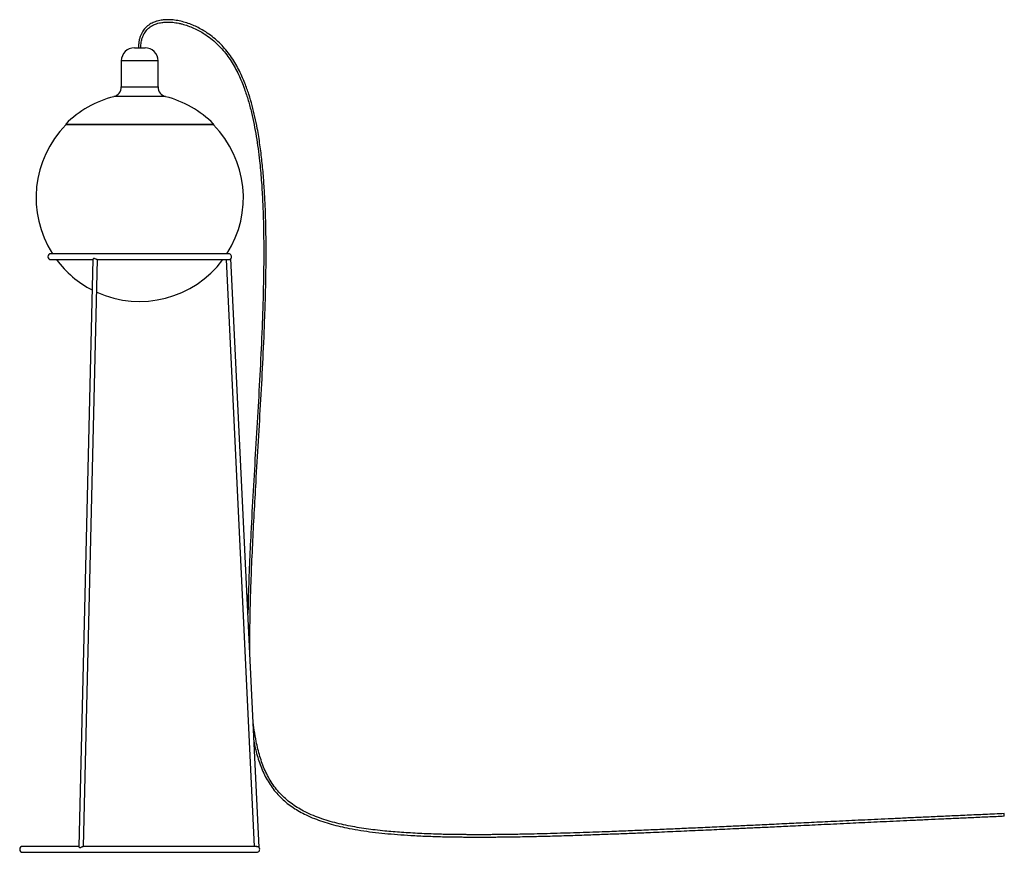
# Model space of a CAD drawing. Header units: millimetres. Extents: x -203 to 1459, y -696 to 709.
import ezdxf

# ---------------------------------------------------------------- set-up
doc = ezdxf.new("R2010")
doc.units = ezdxf.units.MM

msp = doc.modelspace()

# ---------------------------------------------------------------- linework, layer by layer
at = {"color": 7, "linetype": 'Continuous', "lineweight": 25}
for p, q in [((-9, 661.7), (9, 661.7)), ((-31, 639.7), (-31, 595.7)), ((31, 595.7), (31, 639.7)), ((124.2, 531.7), (-124.2, 531.7)), ((150, 314.2), (-150, 314.2)), ((-150, 304.2), (-79, 304.2)), ((-79, 304.7), (-102.7, -686.2)), ((-94.7, -685.8), (-71, 304.2)), ((-71.5, 304.2), (149.9, 304.2)), ((146, 304.2), (193.4, -685.8)), ((201.5, -687.7), (153.9, 306.1)), ((-102.7, -685.8), (-197.5, -685.8)), ((-197.5, -695.8), (197.5, -695.8)), ((197.5, -685.8), (-95.3, -685.8))]:
    msp.add_line(p, q, dxfattribs=at)
at = {"color": 8, "linetype": 'Continuous', "lineweight": 25}
for p, q in [((31, 639.7), (-31, 639.7)), ((-31, 595.7), (31, 595.7)), ((43.8, 579.2), (-43.8, 579.2)), ((-124.7, 532.9), (124.7, 532.9))]:
    msp.add_line(p, q, dxfattribs=at)
at = {"color": 7, "linetype": 'Continuous', "lineweight": 25}
for centre, radius, start, end in [((-9, 639.7), 22, 90, 180), ((9, 639.7), 22, 0, 90), ((-48, 595.7), 17, 284.4009, 0), ((48, 595.7), 17, 180, 255.5991), ((0, 408.7), 176, 104.4009, 135.1181), ((0, 408.7), 176, 44.8819, 75.5991), ((0, 408.7), 175, 135.325, 212.6832), ((-124.2, 532.4), 0.7, 135.1181, 250.5985), ((124.2, 532.4), 0.7, 289.4015, 44.8819), ((0, 408.7), 175, 327.3168, 44.675), ((-150, 309.2), 5, 90, 270), ((0, 408.7), 175, 216.665, 242.7138), ((0, 408.7), 175, 245.592, 323.335), ((150, 309.2), 5, 321.6592, 90), ((1455.8, -632), 3.17, 350.4678, 27.7467), ((1454.5, -633.2), 4.47, 342.921, 8.8036), ((-197.5, -690.8), 5, 90, 270), ((197.5, -690.8), 5, 270, 37.1652)]:
    msp.add_arc(centre, radius, start, end, dxfattribs=at)
for points, knots in [([(185.9, -361.5), (185.9, -350.9), (185.8, -329.1), (186.3, -296.1), (187.2, -262.4), (188.6, -222.5), (190.6, -176.3), (193.3, -124), (196.6, -65.8), (200.4, -1.8), (204.5, 68.2), (208.3, 138.1), (211, 199.7), (212.6, 252.7), (213.3, 297.3), (213.3, 341.9), (212.5, 380.9), (210.9, 414.4), (209.1, 442.4), (206.5, 470.3), (203.1, 498), (199.1, 523), (194.6, 545.1), (189.9, 564.3), (184.3, 583.3), (178.5, 599.8), (172.5, 613.9), (166.9, 625.7), (160.5, 637), (153.4, 647.9), (145.5, 658.2), (136.8, 667.9), (127.3, 676.8), (116.9, 684.9), (106.6, 691.6), (96.5, 696.9), (87, 701.1), (77, 704.6), (68.4, 706.7), (61.5, 708), (56.4, 708.6), (51.7, 709), (47.6, 709.1), (44.2, 709), (41, 708.8), (37.7, 708.4), (33.8, 707.8), (29.3, 706.8), (25, 705.3), (20.8, 703.4), (17, 701.3), (13.5, 698.8), (10.4, 696), (7.7, 693), (5.1, 689.5), (2.8, 685.3), (0.8, 680.5), (-0.8, 675), (-1.8, 668.6), (-1.9, 664.1), (-2, 661.7)], [0, 0, 0, 0, 0.025897, 0.053479, 0.080915, 0.108366, 0.151259, 0.194031, 0.236722, 0.293909, 0.351106, 0.40829, 0.465469, 0.501873, 0.538257, 0.574646, 0.611042, 0.633905, 0.656751, 0.679633, 0.702437, 0.725284, 0.741474, 0.757614, 0.773774, 0.789868, 0.800556, 0.811236, 0.821892, 0.832519, 0.843123, 0.853725, 0.864354, 0.875111, 0.886118, 0.894554, 0.903113, 0.91178, 0.920487, 0.924833, 0.929149, 0.933064, 0.936423, 0.939254, 0.941611, 0.944255, 0.947483, 0.951262, 0.955589, 0.958839, 0.962386, 0.966242, 0.969354, 0.972679, 0.97625, 0.980114, 0.984333, 0.988986, 0.99417, 1, 1, 1, 1]), ([(2, 661.7), (2, 663.4), (2.1, 666.6), (2.6, 671.1), (3.5, 675.7), (5, 680.4), (7.1, 685), (9.5, 688.8), (12.1, 692), (14.8, 694.7), (17.9, 697.1), (21.3, 699.2), (25, 701), (28.9, 702.4), (33, 703.6), (37.1, 704.3), (40.6, 704.7), (43.8, 705), (47.2, 705.1), (51.2, 705), (55.8, 704.7), (60.9, 704), (66.1, 703.1), (72.9, 701.5), (81.3, 698.9), (91.1, 695), (100.3, 690.5), (110, 684.7), (119.9, 677.7), (129.8, 669.2), (138.8, 659.9), (147, 649.9), (154.4, 639.3), (161, 628.1), (167, 616.5), (172.2, 604.5), (177.8, 590), (183.4, 572.7), (188.7, 552.7), (193.1, 532.5), (196.8, 512.1), (199.8, 491.6), (202.8, 467.1), (205.4, 438.5), (207.4, 406), (208.8, 369.7), (209.4, 329.6), (209.2, 285.9), (208.3, 242.2), (206.6, 189.3), (203.7, 127.3), (199.8, 56.2), (195.6, -14.9), (191.4, -86), (187.8, -150.8), (185.1, -209.5), (183.4, -254.7), (182.8, -282.4), (182.6, -292.6)], [0, 0, 0, 0, 0.004348, 0.008298, 0.011903, 0.016764, 0.021097, 0.025018, 0.028617, 0.03196, 0.035087, 0.03896, 0.042517, 0.045751, 0.050059, 0.053755, 0.056778, 0.059289, 0.062234, 0.065757, 0.069892, 0.074487, 0.079128, 0.083787, 0.093101, 0.102324, 0.111415, 0.12034, 0.131969, 0.143363, 0.154692, 0.166007, 0.177337, 0.188704, 0.200112, 0.21154, 0.222986, 0.241036, 0.25911, 0.277177, 0.295325, 0.313463, 0.331571, 0.360127, 0.388628, 0.417186, 0.455393, 0.493642, 0.531847, 0.570095, 0.632358, 0.69462, 0.756889, 0.81917, 0.881477, 0.92725, 0.973332, 1, 1, 1, 1]), ([(-71.5, 304.3), (-71.5, 304.3), (-71.7, 304.2), (-72.3, 304.4), (-73.1, 304.7), (-74.3, 305.3), (-75.4, 305.8), (-76.5, 306.2), (-77.4, 306.2), (-78.2, 305.8), (-78.8, 305.3), (-79.1, 304.8), (-79, 304.7), (-79, 304.7)], [0, 0, 0, 0, 0.02101, 0.11878, 0.216238, 0.328296, 0.462966, 0.55633, 0.650398, 0.732689, 0.864214, 0.998986, 1, 1, 1, 1]), ([(149.9, 304.3), (150, 304.3), (150.4, 304.2), (151.2, 304.4), (152.2, 304.7), (153.1, 305.3), (153.6, 305.8), (153.9, 306.1), (153.9, 306.1), (153.9, 306.1)], [0, 0, 0, 0, 0.0314637, 0.1944251, 0.3568652, 0.54364, 0.7681062, 0.9237227, 1, 1, 1, 1]), ([(1458.6, -630.5), (1448, -631), (1427.2, -631.9), (1396.6, -633.3), (1367.3, -634.6), (1339.3, -635.9), (1312.7, -637.1), (1287.3, -638.3), (1263.2, -639.4), (1240.2, -640.5), (1218.1, -641.5), (1196.8, -642.5), (1176.3, -643.5), (1156.9, -644.4), (1138.4, -645.3), (1120.8, -646.2), (1104, -647), (1087.4, -647.8), (1070.8, -648.6), (1054.5, -649.3), (1039.2, -650.1), (1024.9, -650.7), (1011.3, -651.4), (991.8, -652.3), (966, -653.5), (934.6, -654.9), (903.7, -656.3), (873.6, -657.6), (843.1, -658.9), (812.1, -660.2), (784.1, -661.3), (759.1, -662.2), (737.4, -662.9), (715.5, -663.6), (693.3, -664.2), (671, -664.8), (651.3, -665.2), (634.7, -665.5), (621.4, -665.7), (609.1, -665.9), (597.8, -666), (587.3, -666), (577.6, -666.1), (569.3, -666.1), (562, -666.1), (555.6, -666), (548.9, -666), (541.6, -665.9), (533.4, -665.8), (524.3, -665.7), (514.3, -665.5), (502.2, -665.2), (488.1, -664.7), (472.5, -664), (457.1, -663.2), (442.2, -662.3), (427.7, -661.2), (412.8, -659.8), (397.7, -658.1), (382.1, -656.1), (366.8, -653.7), (351.6, -650.9), (336.5, -647.6), (321.7, -643.8), (307.2, -639.2), (293, -633.9), (280, -628), (268.3, -621.7), (257.9, -614.9), (248.1, -607.4), (239.1, -598.9), (230.8, -589.7), (223.4, -579.6), (217, -569), (211.4, -557.7), (206.7, -546), (202.7, -533.9), (199.4, -521.5), (196.1, -506.8), (193.3, -490.3), (191.9, -477.9), (191.2, -471.9)], [0, 0, 0, 0, 0.023264, 0.045553, 0.066899, 0.087332, 0.106883, 0.125255, 0.142829, 0.159632, 0.175687, 0.191323, 0.206228, 0.220425, 0.233934, 0.246777, 0.258974, 0.270542, 0.283268, 0.295189, 0.306331, 0.316716, 0.326451, 0.336159, 0.359393, 0.383056, 0.404873, 0.426916, 0.449123, 0.471581, 0.494805, 0.510392, 0.526229, 0.54227, 0.558473, 0.57479, 0.590996, 0.601447, 0.611137, 0.620101, 0.628372, 0.63598, 0.642954, 0.649582, 0.654196, 0.658856, 0.663577, 0.668836, 0.674814, 0.681474, 0.688778, 0.696679, 0.708053, 0.719595, 0.730826, 0.741743, 0.752345, 0.762632, 0.774353, 0.785715, 0.796987, 0.80815, 0.819521, 0.830688, 0.841715, 0.852731, 0.863702, 0.872806, 0.881837, 0.890788, 0.89974, 0.908784, 0.917792, 0.926786, 0.935863, 0.945065, 0.954301, 0.963578, 0.972897, 0.986967, 1, 1, 1, 1]), ([(193, -510.2), (193.4, -512.4), (194.6, -518.8), (197.3, -529.3), (200.9, -541.5), (205.3, -553.5), (210.4, -565), (216.4, -576), (223.3, -586.4), (231, -596.2), (239.7, -605.1), (249, -613.3), (259.1, -620.6), (269.7, -627.1), (281.6, -633.2), (294.7, -638.9), (308.9, -644), (323.4, -648.4), (338.3, -652.2), (354.9, -655.7), (373.2, -658.9), (393.2, -661.7), (413.9, -664), (435.5, -665.8), (454.6, -667.1), (471, -668), (484.4, -668.6), (497.7, -669), (510.4, -669.4), (522, -669.6), (532.6, -669.8), (541.9, -669.9), (550.2, -670), (557.7, -670.1), (565, -670.1), (572.2, -670.1), (579.5, -670.1), (587.1, -670.1), (596.3, -670), (607.4, -669.9), (620.6, -669.7), (634.9, -669.5), (655.2, -669.2), (680.9, -668.6), (711.7, -667.7), (742.1, -666.8), (772, -665.7), (801.1, -664.6), (829.5, -663.5), (860.8, -662.2), (895, -660.7), (932.4, -659), (969.1, -657.4), (997.1, -656), (1016.7, -655.1), (1028.5, -654.6), (1040.8, -654), (1053.9, -653.4), (1067.8, -652.7), (1082.5, -652), (1098.6, -651.2), (1116.1, -650.4), (1135.2, -649.5), (1155.4, -648.5), (1176.7, -647.5), (1197.9, -646.5), (1218.8, -645.5), (1239.3, -644.5), (1260.7, -643.5), (1283.1, -642.5), (1306.4, -641.4), (1330.2, -640.3), (1354.4, -639.2), (1379.1, -638.1), (1404.8, -636.9), (1431.5, -635.7), (1449.6, -634.9), (1458.8, -634.5)], [0, 0, 0, 0, 0.0050357, 0.0145381, 0.0240024, 0.0334425, 0.0428211, 0.0520859, 0.0613174, 0.0706086, 0.079858, 0.0890454, 0.098257, 0.1075539, 0.1168899, 0.1281297, 0.1394031, 0.1506917, 0.1621472, 0.1737946, 0.1886186, 0.2035987, 0.219049, 0.2352379, 0.2521698, 0.2619982, 0.2720604, 0.2821932, 0.2916977, 0.30043, 0.3083221, 0.3153123, 0.3213459, 0.3268257, 0.3322475, 0.3376071, 0.3429425, 0.3485923, 0.3546417, 0.3636369, 0.3734513, 0.3841265, 0.3957074, 0.4188043, 0.4418657, 0.4646258, 0.4869629, 0.5087577, 0.529894, 0.5505851, 0.5788455, 0.6067745, 0.6342488, 0.6611477, 0.6696145, 0.6782756, 0.6874895, 0.6972721, 0.7076383, 0.718604, 0.730186, 0.7436592, 0.7579243, 0.7730076, 0.7889366, 0.8057405, 0.820434, 0.8357748, 0.8517821, 0.868476, 0.8858772, 0.9040075, 0.9217896, 0.9402594, 0.959437, 0.9793433, 1, 1, 1, 1]), ([(-102.7, -686.2), (-102.7, -686.3), (-102.6, -686.7), (-102.1, -687.3), (-101.4, -687.7), (-100.6, -687.8), (-99.8, -687.6), (-98.6, -687.1), (-97.4, -686.4), (-96.2, -685.9), (-95.5, -685.7), (-95.3, -685.8), (-95.2, -685.8)], [0, 0, 0, 0, 0.119911, 0.255489, 0.340785, 0.411661, 0.482549, 0.590212, 0.740479, 0.859989, 0.959293, 1, 1, 1, 1]), ([(197.3, -685.8), (197.6, -685.8), (198.1, -685.8), (199.1, -686), (200.1, -686.4), (200.8, -687), (201.3, -687.5), (201.5, -687.7), (201.5, -687.7), (201.5, -687.7)], [0, 0, 0, 0, 0.101647, 0.258394, 0.431608, 0.641465, 0.83421, 0.961335, 1, 1, 1, 1])]:
    msp.add_open_spline(points, degree=3, knots=knots, dxfattribs=at)

doc.saveas('drawing.dxf')
